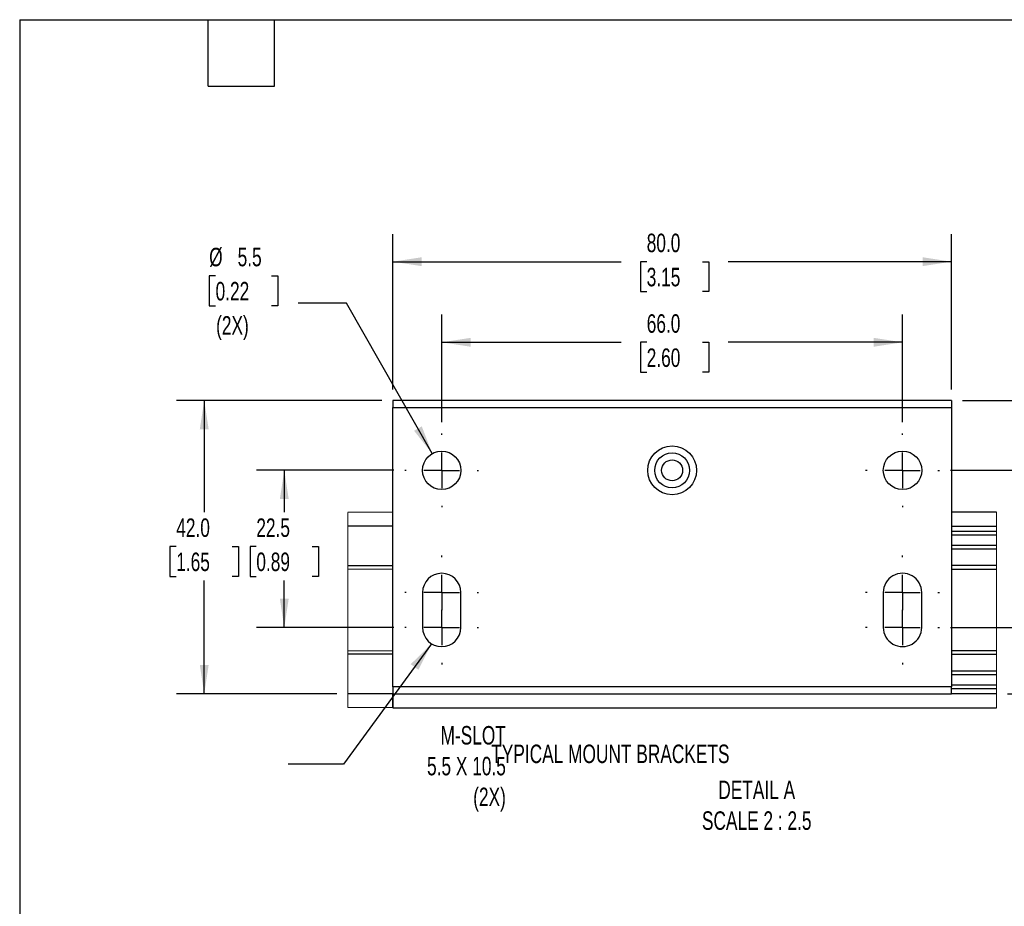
# Model space of a CAD drawing. Header units: millimetres. Extents: x 16 to 683, y 16 to 524.
# Tile 5 of 15: x 16 to 298, y 270 to 524. Entities that reach past the tile are written whole.
import ezdxf

# ---------------------------------------------------------------- set-up
doc = ezdxf.new("R2010")
doc.units = ezdxf.units.MM
doc.header["$LTSCALE"] = 2.5
doc.linetypes.add('CENTERX2', pattern=[20.32, 12.7, -2.54, 2.54, -2.54])
doc.layers.add('CENTER', color=40, linetype='CENTERX2')
doc.layers.add('DIMENSIONS', color=140, linetype='Continuous', lineweight=25)
doc.layers.add('TEXT', color=140, linetype='Continuous', lineweight=25)
doc.styles.add('SLDTEXTSTYLE0', font='TXT', dxfattribs={"width": 0.7})
doc.dimstyles.new('SLDDIMSTYLE2', dxfattribs={"dimtxt": 0.18, "dimasz": 8.255, "dimexe": 0, "dimexo": 0.0625, "dimgap": 0, "dimtad": 0, "dimtih": 1, "dimtoh": 1, "dimdec": 0, "dimrnd": 1e-09, "dimzin": 0, "dimdsep": 46, "dimtxsty": 'Standard', "dimsah": 1, "dimcen": 0.09, "dimadec": 0, "dimazin": 0, "dimtfac": 8.255, "dimtdec": 0, "dimtofl": 0, "dimtmove": 0, "dimatfit": 3, "dimfxl": 0, "dimfrac": 2, "dimtolj": 1, "dimtzin": 0, "dimarcsym": 0})
doc.dimstyles.new('SLDDIMSTYLE3', dxfattribs={"dimtxt": 5.39502, "dimasz": 8.255, "dimexe": 0, "dimexo": 0.0625, "dimgap": 1.348755, "dimtad": 0, "dimtih": 1, "dimtoh": 1, "dimlfac": 0.5, "dimrnd": 1e-09, "dimzin": 4, "dimdsep": 46, "dimtxsty": 'SLDTEXTSTYLE0', "dimsah": 1, "dimcen": 0.09, "dimadec": 0, "dimazin": 1, "dimtfac": 1, "dimtmove": 0, "dimatfit": 0, "dimfxl": 0, "dimfrac": 2, "dimtolj": 1, "dimtzin": 12, "dimarcsym": 0})
doc.dimstyles.new('SLDDIMSTYLE4', dxfattribs={"dimtxt": 5.39502, "dimasz": 8.255, "dimexe": 0, "dimexo": 0.0625, "dimgap": 1.348755, "dimtad": 0, "dimtih": 1, "dimtoh": 1, "dimlfac": 0.5, "dimrnd": 1e-09, "dimzin": 12, "dimdsep": 46, "dimtxsty": 'SLDTEXTSTYLE0', "dimsah": 1, "dimcen": 0.09, "dimadec": 0, "dimazin": 3, "dimtfac": 1, "dimtmove": 0, "dimatfit": 0, "dimfxl": 0, "dimfrac": 2, "dimtolj": 1, "dimtzin": 12, "dimarcsym": 0})
doc.dimstyles.new('SLDDIMSTYLE5', dxfattribs={"dimtxt": 5.39502, "dimasz": 8.255, "dimexe": 0, "dimexo": 0.0625, "dimgap": 1.348755, "dimtad": 0, "dimtih": 1, "dimtoh": 1, "dimlfac": 0.5, "dimrnd": 1e-09, "dimzin": 4, "dimdsep": 46, "dimtxsty": 'SLDTEXTSTYLE0', "dimsah": 1, "dimcen": 0.09, "dimadec": 0, "dimazin": 1, "dimtfac": 1, "dimtofl": 0, "dimtmove": 0, "dimatfit": 3, "dimfxl": 0, "dimfrac": 2, "dimtolj": 1, "dimtzin": 12, "dimarcsym": 0})
doc.dimstyles.new('SLDDIMSTYLE6', dxfattribs={"dimtxt": 5.39502, "dimasz": 8.255, "dimexe": 0, "dimexo": 0.0625, "dimgap": 1.348755, "dimtad": 0, "dimtih": 1, "dimtoh": 1, "dimlfac": 0.5, "dimrnd": 1e-09, "dimzin": 12, "dimdsep": 46, "dimtxsty": 'SLDTEXTSTYLE0', "dimsah": 1, "dimcen": 0.09, "dimadec": 0, "dimazin": 3, "dimtfac": 1, "dimtofl": 0, "dimtmove": 0, "dimatfit": 3, "dimfxl": 0, "dimfrac": 2, "dimtolj": 1, "dimtzin": 12, "dimarcsym": 0})
doc.dimstyles.new('SLDDIMSTYLE7', dxfattribs={"dimtxt": 5.39502, "dimasz": 8.255, "dimexe": 0, "dimexo": 0.0625, "dimgap": 1.348755, "dimtad": 0, "dimtih": 1, "dimtoh": 1, "dimlfac": 0.5, "dimrnd": 1e-09, "dimzin": 12, "dimdsep": 46, "dimtxsty": 'SLDTEXTSTYLE0', "dimsah": 1, "dimcen": 0, "dimadec": 0, "dimazin": 3, "dimtfac": 1, "dimtofl": 0, "dimtmove": 0, "dimatfit": 3, "dimfxl": 0, "dimfrac": 2, "dimtolj": 1, "dimtzin": 12, "dimarcsym": 0})

# ---------------------------------------------------------------- blocks, each defined once
blk = doc.blocks.new('_D_5')
at = {"layer": 'DIMENSIONS'}
for p, q in [((310.01, 431.47), (303.91, 431.47)), ((303.91, 431.47), (303.91, 414.8)), ((319.74, 431.47), (317.93, 431.47)), ((317.93, 431.47), (317.93, 422.89)), ((335.77, 431.47), (337.58, 431.47)), ((337.58, 431.47), (337.58, 422.89)), ((317.93, 422.89), (319.74, 422.89)), ((337.58, 422.89), (335.77, 422.89)), ((285.95, 414.8), (311.84, 414.8)), ((282.53, 394.8), (311.84, 394.8)), ((303.91, 394.8), (303.91, 378.92))]:
    blk.add_line(p, q, dxfattribs=at)
for points in [[(303.91, 414.8), (305.18, 423.05), (302.64, 423.05)], [(303.91, 394.8), (302.64, 386.54), (305.18, 386.54)]]:
    blk.add_solid(points, dxfattribs=at)
at = {"layer": 'DIMENSIONS', "char_height": 5.292, "attachment_point": 1, "style": 'SLDTEXTSTYLE0'}
for s, insert in [('10.0', (319.74, 439.5)), ('0.39', (319.74, 429.71))]:
    blk.add_mtext(s, dxfattribs=dict(at, insert=insert))
blk = doc.blocks.new('_D_6')
at = {"layer": 'DIMENSIONS'}
for p, q in [((303.91, 349.8), (303.91, 365.67)), ((282.53, 349.8), (311.84, 349.8)), ((298.83, 330.8), (311.84, 330.8)), ((303.91, 317.2), (303.91, 330.8)), ((311.39, 317.2), (303.91, 317.2)), ((321.12, 317.2), (319.31, 317.2)), ((319.31, 317.2), (319.31, 308.63)), ((337.15, 317.2), (338.96, 317.2)), ((338.96, 317.2), (338.96, 308.63)), ((319.31, 308.63), (321.12, 308.63)), ((338.96, 308.63), (337.15, 308.63))]:
    blk.add_line(p, q, dxfattribs=at)
for points in [[(303.91, 349.8), (305.18, 358.05), (302.64, 358.05)], [(303.91, 330.8), (302.64, 322.54), (305.18, 322.54)]]:
    blk.add_solid(points, dxfattribs=at)
at = {"layer": 'DIMENSIONS', "char_height": 5.292, "attachment_point": 1, "style": 'SLDTEXTSTYLE0'}
for s, insert in [('9.5', (323.36, 325.23)), ('0.37', (321.12, 315.45))]:
    blk.add_mtext(s, dxfattribs=dict(at, insert=insert))
blk = doc.blocks.new('_D_7')
at = {"layer": 'DIMENSIONS'}
for p, q in [((136.77, 408.55), (136.77, 439.4)), ((268.77, 408.55), (268.77, 439.4)), ((136.77, 431.47), (188.18, 431.47)), ((195.49, 431.47), (193.68, 431.47)), ((193.68, 431.47), (193.68, 422.89)), ((211.52, 431.47), (213.33, 431.47)), ((213.33, 431.47), (213.33, 422.89)), ((268.77, 431.47), (218.83, 431.47)), ((193.68, 422.89), (195.49, 422.89)), ((213.33, 422.89), (211.52, 422.89))]:
    blk.add_line(p, q, dxfattribs=at)
for points in [[(136.77, 431.47), (145.03, 430.2), (145.03, 432.74)], [(268.77, 431.47), (260.52, 432.74), (260.52, 430.2)]]:
    blk.add_solid(points, dxfattribs=at)
at = {"layer": 'DIMENSIONS', "char_height": 5.292, "attachment_point": 1, "style": 'SLDTEXTSTYLE0'}
for s, insert in [('66.0', (195.49, 439.5)), ('2.60', (195.49, 429.71))]:
    blk.add_mtext(s, dxfattribs=dict(at, insert=insert))
blk = doc.blocks.new('_D_8')
at = {"layer": 'DIMENSIONS'}
for p, q in [((122.77, 417.97), (122.77, 462.49)), ((282.77, 417.97), (282.77, 462.49)), ((122.77, 454.56), (188.18, 454.56)), ((195.49, 454.56), (193.68, 454.56)), ((193.68, 454.56), (193.68, 445.98)), ((211.52, 454.56), (213.33, 454.56)), ((213.33, 454.56), (213.33, 445.98)), ((282.77, 454.56), (218.83, 454.56)), ((193.68, 445.98), (195.49, 445.98)), ((213.33, 445.98), (211.52, 445.98))]:
    blk.add_line(p, q, dxfattribs=at)
for points in [[(122.77, 454.56), (131.03, 453.29), (131.03, 455.83)], [(282.77, 454.56), (274.52, 455.83), (274.52, 453.29)]]:
    blk.add_solid(points, dxfattribs=at)
at = {"layer": 'DIMENSIONS', "char_height": 5.292, "attachment_point": 1, "style": 'SLDTEXTSTYLE0'}
for s, insert in [('80.0', (195.49, 462.59)), ('3.15', (195.49, 452.8))]:
    blk.add_mtext(s, dxfattribs=dict(at, insert=insert))
blk = doc.blocks.new('_D_9')
at = {"layer": 'DIMENSIONS'}
for p, q in [((123.02, 394.8), (83.74, 394.8)), ((91.67, 394.8), (91.67, 382.77)), ((83.66, 372.99), (81.85, 372.99)), ((81.85, 372.99), (81.85, 364.42)), ((99.69, 372.99), (101.5, 372.99)), ((101.5, 372.99), (101.5, 364.42)), ((81.85, 364.42), (83.66, 364.42)), ((101.5, 364.42), (99.69, 364.42)), ((91.67, 349.8), (91.67, 363.21)), ((123.02, 349.8), (83.74, 349.8))]:
    blk.add_line(p, q, dxfattribs=at)
for points in [[(91.67, 394.8), (90.4, 386.54), (92.94, 386.54)], [(91.67, 349.8), (92.94, 358.05), (90.4, 358.05)]]:
    blk.add_solid(points, dxfattribs=at)
at = {"layer": 'DIMENSIONS', "char_height": 5.292, "attachment_point": 1, "style": 'SLDTEXTSTYLE0'}
for s, insert in [('22.5', (83.66, 381.02)), ('0.89', (83.66, 371.24))]:
    blk.add_mtext(s, dxfattribs=dict(at, insert=insert))
blk = doc.blocks.new('_D_10')
at = {"layer": 'DIMENSIONS'}
for p, q in [((119.6, 414.8), (60.8, 414.8)), ((68.74, 414.8), (68.74, 382.77)), ((60.72, 372.99), (58.91, 372.99)), ((58.91, 372.99), (58.91, 364.42)), ((76.76, 372.99), (78.57, 372.99)), ((78.57, 372.99), (78.57, 364.42)), ((58.91, 364.42), (60.72, 364.42)), ((78.57, 364.42), (76.76, 364.42)), ((68.74, 330.8), (68.74, 363.21)), ((106.69, 330.8), (60.8, 330.8))]:
    blk.add_line(p, q, dxfattribs=at)
for points in [[(68.74, 414.8), (67.47, 406.54), (70.01, 406.54)], [(68.74, 330.8), (70.01, 339.05), (67.47, 339.05)]]:
    blk.add_solid(points, dxfattribs=at)
at = {"layer": 'DIMENSIONS', "char_height": 5.292, "attachment_point": 1, "style": 'SLDTEXTSTYLE0'}
for s, insert in [('42.0', (60.72, 381.02)), ('1.65', (60.72, 371.24))]:
    blk.add_mtext(s, dxfattribs=dict(at, insert=insert))
blk = doc.blocks.new('_D_11')
at = {"layer": 'DIMENSIONS'}
for p, q in [((71.99, 450.51), (70.18, 450.51)), ((70.18, 450.51), (70.18, 441.93)), ((88.02, 450.51), (89.83, 450.51)), ((89.83, 450.51), (89.83, 441.93)), ((70.18, 441.93), (71.99, 441.93)), ((89.83, 441.93), (88.02, 441.93)), ((109.51, 442.67), (95.61, 442.67)), ((134.05, 399.58), (109.51, 442.67))]:
    blk.add_line(p, q, dxfattribs=at)
blk.add_solid([(134.05, 399.58), (131.07, 407.38), (128.86, 406.12)], dxfattribs=at)
at = {"layer": 'DIMENSIONS', "char_height": 5.292, "attachment_point": 1, "style": 'SLDTEXTSTYLE0'}
for s, insert in [('%%c', (70.16, 458.54)), ('5.5', (78.31, 458.54)), ('0.22', (71.99, 448.76)), ('(2X)', (72.14, 438.97))]:
    blk.add_mtext(s, dxfattribs=dict(at, insert=insert))
blk = doc.blocks.new('SW_CENTERMARKSYMBOL_0')
at = {"layer": 'CENTER', "color": 0}
for p, q in [((0, 10.16), (0, 10.58)), ((0, 0), (0, 5.08)), ((-10.16, 0), (-10.58, 0)), ((0, 0), (-5.08, 0)), ((0, 0), (0, -5.08)), ((0, 0), (5.08, 0)), ((10.16, 0), (10.58, 0)), ((0, -10.16), (0, -10.58))]:
    blk.add_line(p, q, dxfattribs=at)
blk = doc.blocks.new('SW_CENTERMARKSYMBOL_1')
at = {"layer": 'CENTER', "color": 0}
for p, q in [((0, 10.16), (0, 10.58)), ((0, 0), (0, 5.08)), ((-10.16, 0), (-10.58, 0)), ((0, 0), (-5.08, 0)), ((0, 0), (0, -5.08)), ((0, 0), (5.08, 0)), ((10.16, 0), (10.58, 0)), ((0, -10.16), (0, -10.58))]:
    blk.add_line(p, q, dxfattribs=at)
blk = doc.blocks.new('SW_CENTERMARKSYMBOL_2')
at = {"layer": 'CENTER', "color": 0}
for p, q in [((0, 10.16), (0, 10.58)), ((0, 0), (0, 5.08)), ((-10.16, 0), (-10.58, 0)), ((0, 0), (-5.08, 0)), ((0, 0), (0, -5.08)), ((0, 0), (5.08, 0)), ((10.16, 0), (10.58, 0)), ((0, -10.16), (0, -10.58))]:
    blk.add_line(p, q, dxfattribs=at)
blk = doc.blocks.new('SW_CENTERMARKSYMBOL_3')
at = {"layer": 'CENTER', "color": 0}
for p, q in [((0, 10.16), (0, 10.58)), ((0, 0), (0, 5.08)), ((-10.16, 0), (-10.58, 0)), ((0, 0), (-5.08, 0)), ((0, 0), (0, -5.08)), ((0, 0), (5.08, 0)), ((10.16, 0), (10.58, 0)), ((0, -10.16), (0, -10.58))]:
    blk.add_line(p, q, dxfattribs=at)
blk = doc.blocks.new('SW_CENTERMARKSYMBOL_4')
at = {"layer": 'CENTER', "color": 0}
for p, q in [((0, 10.16), (0, 10.58)), ((0, 0), (0, 5.08)), ((-10.16, 0), (-10.58, 0)), ((0, 0), (-5.08, 0)), ((0, 0), (0, -5.08)), ((0, 0), (5.08, 0)), ((10.16, 0), (10.58, 0)), ((0, -10.16), (0, -10.58))]:
    blk.add_line(p, q, dxfattribs=at)
blk = doc.blocks.new('SW_CENTERMARKSYMBOL_5')
at = {"layer": 'CENTER', "color": 0}
for p, q in [((0, 10.16), (0, 10.58)), ((0, 0), (0, 5.08)), ((-10.16, 0), (-10.58, 0)), ((0, 0), (-5.08, 0)), ((0, 0), (0, -5.08)), ((0, 0), (5.08, 0)), ((10.16, 0), (10.58, 0)), ((0, -10.16), (0, -10.58))]:
    blk.add_line(p, q, dxfattribs=at)

msp = doc.modelspace()

# ---------------------------------------------------------------- linework, layer by layer
for p, q in [((282.773, 414.796), (122.773, 414.796)), ((122.773, 414.796), (122.773, 412.796)), ((282.773, 414.796), (282.773, 412.796)), ((122.773, 412.796), (282.773, 412.796)), ((122.773, 332.796), (122.773, 412.796)), ((282.773, 412.796), (282.773, 332.796)), ((122.773, 382.796), (109.868, 382.683)), ((295.659, 382.796), (282.773, 382.796)), ((122.773, 378.796), (109.868, 378.796)), ((282.773, 378.796), (295.659, 378.796)), ((295.659, 377.296), (282.773, 377.296)), ((282.773, 376.296), (295.659, 376.296)), ((295.659, 373.296), (282.773, 373.296)), ((282.773, 372.296), (295.659, 372.296)), ((109.868, 367.496), (122.773, 367.496)), ((295.659, 367.496), (282.773, 367.496)), ((109.868, 366.608), (122.773, 366.496)), ((282.773, 366.496), (295.659, 366.496)), ((131.273, 359.796), (131.273, 349.796)), ((142.273, 349.796), (142.273, 359.796)), ((263.273, 359.796), (263.273, 349.796)), ((274.273, 349.796), (274.273, 359.796)), ((122.773, 343.097), (109.868, 342.984)), ((122.773, 342.097), (109.868, 342.097)), ((295.659, 343.097), (282.773, 343.097)), ((282.773, 342.097), (295.659, 342.097)), ((295.659, 337.296), (282.773, 337.296)), ((282.773, 336.296), (295.659, 336.296)), ((295.659, 333.296), (282.773, 333.296)), ((122.773, 330.796), (109.868, 330.796)), ((122.773, 332.796), (122.773, 330.796)), ((282.773, 332.796), (122.773, 332.796)), ((122.773, 326.796), (122.773, 330.796)), ((122.773, 330.796), (122.773, 326.796)), ((122.773, 330.796), (282.773, 330.796)), ((282.773, 330.796), (282.773, 332.796)), ((282.773, 332.296), (295.659, 332.296)), ((295.659, 330.796), (282.773, 330.796)), ((122.773, 326.796), (109.868, 326.909)), ((122.773, 326.796), (295.659, 326.796))]:
    msp.add_line(p, q)
at = {"color": 7, "linetype": 'Continuous', "lineweight": 18}
for p, q in [((109.868, 382.683), (109.868, 326.909)), ((295.659, 326.796), (295.659, 382.796))]:
    msp.add_line(p, q, dxfattribs=at)
for centre, radius in [((202.773, 394.796), 7), ((136.773, 394.796), 5.5), ((202.773, 394.796), 5), ((202.773, 394.796), 3), ((268.773, 394.796), 5.5)]:
    msp.add_circle(centre, radius)
for centre, start, end in [((136.773, 359.796), 0.00016, 179.99984), ((268.773, 359.796), 359.99984, 180.00016), ((136.773, 349.796), 180.00023, 359.99977), ((268.773, 349.796), 179.99992, 0.00008)]:
    msp.add_arc(centre, 5.5, start, end)
at = {"layer": 'TEXT'}
for p, q in [((15.875, 523.875), (682.625, 523.875)), ((15.875, 523.875), (15.875, 15.875)), ((69.85, 504.825), (69.85, 523.875)), ((88.9, 504.825), (88.9, 523.875)), ((69.85, 504.825), (88.9, 504.825))]:
    msp.add_line(p, q, dxfattribs=at)

# ---------------------------------------------------------------- block references
at = {"layer": 'CENTER'}
for name, p in [('SW_CENTERMARKSYMBOL_0', (136.773, 394.796)), ('SW_CENTERMARKSYMBOL_1', (268.773, 394.796)), ('SW_CENTERMARKSYMBOL_5', (136.773, 359.796)), ('SW_CENTERMARKSYMBOL_2', (268.773, 359.796)), ('SW_CENTERMARKSYMBOL_4', (136.773, 349.796)), ('SW_CENTERMARKSYMBOL_3', (268.773, 349.796))]:
    msp.add_blockref(name, p, dxfattribs=at)

# ---------------------------------------------------------------- texts
at = {"layer": 'DIMENSIONS', "char_height": 5.29167, "style": 'SLDTEXTSTYLE0'}
for s, insert, attachment_point in [('M-SLOT^J5.5 X 10.5^J(2X)', (155.145, 321.553), 3), ('TYPICAL MOUNT BRACKETS', (150.957, 316.237), 1), ('DETAIL A^JSCALE 2 : 2.5', (227.003, 305.936), 2)]:
    msp.add_mtext(s, dxfattribs=dict(at, insert=insert, attachment_point=attachment_point))

# ---------------------------------------------------------------- dimensions: what is measured, and where the dimension line sits
at = {"layer": 'DIMENSIONS'}
for base, p1, p2, picture, middle in [((122.773, 454.557), (282.773, 414.796), (122.773, 414.796), '_D_8', (203.503, 454.557)), ((136.773, 431.466), (268.773, 405.376), (136.773, 405.376), '_D_7', (203.503, 431.466))]:
    dim = msp.add_linear_dim(base=base, p1=p1, p2=p2, dimstyle='SLDDIMSTYLE5', dxfattribs=at)
    dim.commit()
    dim.dimension.update_dxf_attribs({"geometry": picture, "text_midpoint": middle, "dimtype": 160})
dim = msp.add_diameter_dim_2p(p1=(139.495, 390.017), p2=(134.051, 399.575), text='<>\\P(2X)', dimstyle='SLDDIMSTYLE7', dxfattribs=at)
dim.commit()
dim.dimension.update_dxf_attribs({"geometry": '_D_11', "text_midpoint": (80.006, 445.462), "dimtype": 163})
for base, p1, p2, dimstyle, picture, middle in [((303.905, 414.796), (279.353, 394.796), (282.773, 414.796), 'SLDDIMSTYLE3', '_D_5', (303.905, 431.466)), ((68.741, 414.796), (109.868, 330.796), (122.773, 414.796), 'SLDDIMSTYLE5', '_D_10', (68.741, 372.991)), ((91.674, 349.796), (126.193, 394.796), (126.193, 349.796), 'SLDDIMSTYLE6', '_D_9', (91.674, 372.991)), ((303.905, 330.796), (279.353, 349.796), (295.659, 330.796), 'SLDDIMSTYLE4', '_D_6', (303.905, 317.2))]:
    dim = msp.add_linear_dim(base=base, p1=p1, p2=p2, angle=90, dimstyle=dimstyle, dxfattribs=at)
    dim.commit()
    dim.dimension.update_dxf_attribs({"geometry": picture, "text_midpoint": middle, "dimtype": 160})

# ---------------------------------------------------------------- leaders
msp.add_leader([(133.868, 345.126), (108.626, 310.641), (92.751, 310.641)], dimstyle='SLDDIMSTYLE2', dxfattribs=at)

doc.saveas('drawing.dxf')
